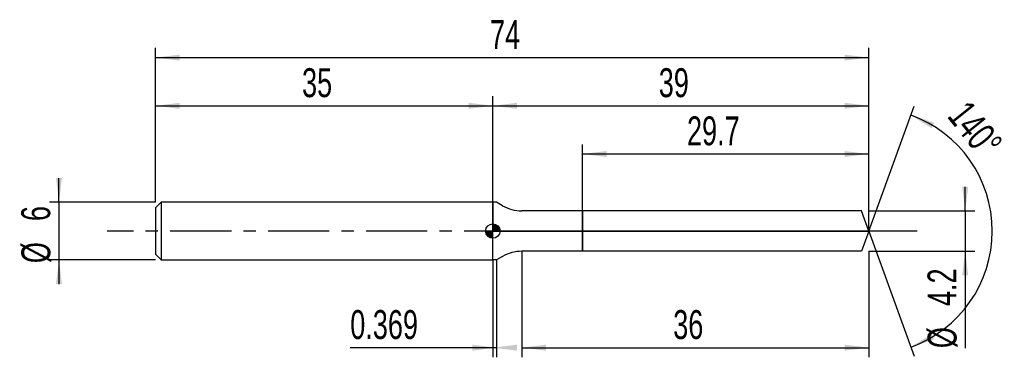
# Model space of a CAD drawing. Extents: x -14 to 88, y -13 to 22.
import ezdxf
from ezdxf.enums import TextEntityAlignment as Align

# ---------------------------------------------------------------- set-up
doc = ezdxf.new("R2010")
doc.units = 0
doc.linetypes.add('CENTER', pattern=[10.16, 6.35, -1.27, 1.27, -1.27])
doc.layers.get('0').update_dxf_attribs({"linetype": 'CONTINUOUS'})
for name, color, linetype in [('1', 4, 'CONTINUOUS'), ('2', 7, 'CONTINUOUS'), ('4', 2, 'CENTER'), ('CUT', 1, 'CONTINUOUS'), ('NOCUT', 7, 'CONTINUOUS'), ('SK1', 4, 'CONTINUOUS'), ('SK2', 7, 'CONTINUOUS'), ('SK4', 2, 'CENTER')]:
    doc.layers.add(name, color=color, linetype=linetype)
doc.dimstyles.new('SLDDIMSTYLE0', dxfattribs={"dimtxt": 3, "dimasz": 2.5, "dimexe": 0, "dimexo": 0.0625, "dimgap": 0.75, "dimtad": 1, "dimrnd": 1e-09, "dimzin": 12, "dimsah": 1, "dimcen": 0.09, "dimazin": 3, "dimtfac": 1, "dimtofl": 0, "dimtmove": 0, "dimatfit": 3})
doc.dimstyles.new('SLDDIMSTYLE1', dxfattribs={"dimtxt": 3, "dimasz": 2.5, "dimexe": 0, "dimexo": 0.0625, "dimgap": 0.75, "dimtad": 1, "dimrnd": 1e-09, "dimzin": 12, "dimsah": 1, "dimcen": 0.09, "dimazin": 3, "dimtfac": 1, "dimtmove": 0, "dimatfit": 3})
doc.dimstyles.new('SLDDIMSTYLE2', dxfattribs={"dimtxt": 3, "dimasz": 2.5, "dimexe": 0, "dimexo": 0.0625, "dimgap": 0.75, "dimtad": 1, "dimrnd": 1e-09, "dimsah": 1, "dimcen": 0.09, "dimazin": 3, "dimtfac": 1, "dimtofl": 0, "dimtmove": 0, "dimatfit": 3})
doc.dimstyles.new('SLDDIMSTYLE3', dxfattribs={"dimtxt": 3, "dimasz": 2.5, "dimexe": 0, "dimexo": 0.0625, "dimgap": 0.75, "dimtad": 1, "dimzin": 12, "dimsah": 1, "dimcen": 0.09, "dimazin": 3, "dimtfac": 1, "dimtofl": 0, "dimtmove": 0, "dimatfit": 3})

# ---------------------------------------------------------------- blocks, each defined once
blk = doc.blocks.new('_D')
at = {"layer": '2'}
for p, q in [((38, -2.1), (38, -13.1)), ((74, -2.1), (74, -13.1)), ((38, -12.1), (74, -12.1))]:
    blk.add_line(p, q, dxfattribs=at)
for points in [[(38, -12.1), (40.5, -12.41), (40.5, -11.79)], [(74, -12.1), (71.5, -11.79), (71.5, -12.41)]]:
    blk.add_solid(points, dxfattribs=at)
at = {"layer": '2', "width": 0.7}
blk.add_text('36', height=3, dxfattribs=at).set_placement((53.71, -12.1), align=Align.BOTTOM_LEFT)
blk = doc.blocks.new('_D_1')
at = {"layer": '2'}
for p, q in [((84, 2.1), (84, 4.6)), ((74, 2.1), (85, 2.1)), ((84, 2.1), (84, -2.1)), ((74, -2.1), (85, -2.1)), ((84, -2.1), (84, -12.15))]:
    blk.add_line(p, q, dxfattribs=at)
for points in [[(84, 2.1), (84.31, 4.6), (83.69, 4.6)], [(84, -2.1), (83.69, -4.6), (84.31, -4.6)]]:
    blk.add_solid(points, dxfattribs=at)
at = {"layer": '2', "width": 0.7}
for s, p in [('4.2', (83.99, -7.78)), ('%%c', (84, -12.15))]:
    blk.add_text(s, height=3, rotation=90, dxfattribs=at).set_placement(p, align=Align.BOTTOM_LEFT)
blk = doc.blocks.new('_D_2')
at = {"layer": '2'}
for p, q in [((35, -3), (35, -13.1)), ((35.37, -3), (35.37, -13.1)), ((35, -12.1), (20.21, -12.1)), ((35.37, -12.1), (35, -12.1))]:
    blk.add_line(p, q, dxfattribs=at)
for points in [[(35.37, -12.1), (32.87, -11.79), (32.87, -12.41)], [(35, -12.1), (37.5, -12.41), (37.5, -11.79)]]:
    blk.add_solid(points, dxfattribs=at)
at = {"layer": '2', "width": 0.7}
blk.add_text('0.369', height=3, dxfattribs=at).set_placement((20.21, -12.1), align=Align.BOTTOM_LEFT)
blk = doc.blocks.new('_D_3')
at = {"layer": '2'}
for p, q in [((44.3, 2.1), (44.3, 9)), ((74, 2.1), (74, 9)), ((44.3, 8), (74, 8))]:
    blk.add_line(p, q, dxfattribs=at)
for points in [[(44.3, 8), (46.8, 7.69), (46.8, 8.31)], [(74, 8), (71.5, 8.31), (71.5, 7.69)]]:
    blk.add_solid(points, dxfattribs=at)
at = {"layer": '2', "width": 0.7}
blk.add_text('29.7', height=3, dxfattribs=at).set_placement((55.14, 8), align=Align.BOTTOM_LEFT)
blk = doc.blocks.new('_D_4')
at = {"layer": '2'}
for q in [(78.72, 12.97), (78.72, -12.97)]:
    blk.add_line((74, 0), q, dxfattribs=at)
blk.add_arc((74, 0), 12.81, 289.9919, 70.0081, dxfattribs=at)
for points in [[(78.38, 12.03), (80.5, 10.68), (80.77, 11.24)], [(78.38, -12.03), (80.77, -11.24), (80.5, -10.68)]]:
    blk.add_solid(points, dxfattribs=at)
at = {"layer": '2', "width": 0.7}
blk.add_text('140°', height=3, rotation=-51.3402, dxfattribs=at).set_placement((81.34, 11.33), align=Align.BOTTOM_LEFT)
blk = doc.blocks.new('_D_5')
at = {"layer": 'SK2'}
for p, q in [((0, 3), (0, 19)), ((74, 3), (74, 19)), ((0, 18), (74, 18))]:
    blk.add_line(p, q, dxfattribs=at)
for points in [[(0, 18), (2.5, 17.69), (2.5, 18.31)], [(74, 18), (71.5, 18.31), (71.5, 17.69)]]:
    blk.add_solid(points, dxfattribs=at)
at = {"layer": 'SK2', "width": 0.7}
blk.add_text('74', height=3, dxfattribs=at).set_placement((34.71, 18), align=Align.BOTTOM_LEFT)
blk = doc.blocks.new('_D_6')
at = {"layer": 'SK2'}
for p, q in [((0, 3), (0, 14)), ((35, 3), (35, 14)), ((0, 13), (35, 13))]:
    blk.add_line(p, q, dxfattribs=at)
for points in [[(0, 13), (2.5, 12.69), (2.5, 13.31)], [(35, 13), (32.5, 13.31), (32.5, 12.69)]]:
    blk.add_solid(points, dxfattribs=at)
at = {"layer": 'SK2', "width": 0.7}
blk.add_text('35', height=3, dxfattribs=at).set_placement((15.21, 13), align=Align.BOTTOM_LEFT)
blk = doc.blocks.new('_D_7')
at = {"layer": 'SK2'}
for p, q in [((35, 0), (35, 14)), ((74, 0), (74, 14)), ((35, 13), (74, 13))]:
    blk.add_line(p, q, dxfattribs=at)
for points in [[(35, 13), (37.5, 12.69), (37.5, 13.31)], [(74, 13), (71.5, 13.31), (71.5, 12.69)]]:
    blk.add_solid(points, dxfattribs=at)
at = {"layer": 'SK2', "width": 0.7}
blk.add_text('39', height=3, dxfattribs=at).set_placement((52.21, 13), align=Align.BOTTOM_LEFT)
blk = doc.blocks.new('_D_8')
at = {"layer": 'SK2'}
for p, q in [((-10, 3), (-10, 5.5)), ((0, 3), (-11, 3)), ((-10, 3), (-10, -3)), ((0, -3), (-11, -3)), ((-10, -3), (-10, -5.5))]:
    blk.add_line(p, q, dxfattribs=at)
for points in [[(-10, 3), (-9.69, 5.5), (-10.31, 5.5)], [(-10, -3), (-10.31, -5.5), (-9.69, -5.5)]]:
    blk.add_solid(points, dxfattribs=at)
at = {"layer": 'SK2', "width": 0.7}
for s, p in [('6', (-10.01, 1.04)), ('%%c', (-10, -3.33))]:
    blk.add_text(s, height=3, rotation=90, dxfattribs=at).set_placement(p, align=Align.BOTTOM_LEFT)
blk = doc.blocks.new('*U11')
at = {"color": 0, "linetype": 'CONTINUOUS'}
for points in [[(0, 0), (0, 0.75), (0.15, 0)], [(0.15, 0), (0, 0.75), (0.15, 0.74)], [(0.15, 0), (0.15, 0.74), (0.29, 0)], [(0.29, 0), (0.15, 0.74), (0.29, 0.69)], [(0.29, 0), (0.29, 0.69), (0.42, 0)], [(0.42, 0), (0.29, 0.69), (0.42, 0.62)], [(0.42, 0), (0.42, 0.62), (0.53, 0)], [(0.53, 0), (0.42, 0.62), (0.53, 0.53)], [(0.53, 0), (0.53, 0.53), (0.62, 0)], [(0.62, 0), (0.53, 0.53), (0.62, 0.42)], [(0.62, 0), (0.62, 0.42), (0.69, 0)], [(0.69, 0), (0.62, 0.42), (0.69, 0.29)], [(0.69, 0), (0.69, 0.29), (0.74, 0)], [(0.74, 0), (0.69, 0.29), (0.74, 0.15)], [(0.74, 0), (0.74, 0.15), (0.75, 0)]]:
    blk.add_solid(points, dxfattribs=at)
blk = doc.blocks.new('*U12')
at = {"color": 0, "linetype": 'CONTINUOUS'}
for points in [[(-0.74, -0.13), (-0.75, 0), (-0.74, 0)], [(-0.74, -0.13), (-0.74, 0), (-0.7, -0.26)], [(-0.7, -0.26), (-0.74, 0), (-0.7, 0)], [(-0.7, -0.26), (-0.7, 0), (-0.65, -0.38)], [(-0.65, -0.38), (-0.7, 0), (-0.65, 0)], [(-0.65, -0.38), (-0.65, 0), (-0.57, -0.48)], [(-0.57, -0.48), (-0.65, 0), (-0.57, 0)], [(-0.57, -0.48), (-0.57, 0), (-0.48, -0.57)], [(-0.48, -0.57), (-0.57, 0), (-0.48, 0)], [(-0.48, -0.57), (-0.48, 0), (-0.38, -0.65)], [(-0.38, -0.65), (-0.48, 0), (-0.38, 0)], [(-0.38, -0.65), (-0.38, 0), (-0.26, -0.7)], [(-0.26, -0.7), (-0.38, 0), (-0.26, 0)], [(-0.26, -0.7), (-0.26, 0), (-0.13, -0.74)], [(-0.13, -0.74), (-0.26, 0), (-0.13, 0)], [(-0.13, -0.74), (-0.13, 0), (0, -0.75)], [(0, -0.75), (-0.13, 0), (0, 0)]]:
    blk.add_solid(points, dxfattribs=at)
blk = doc.blocks.new('SW_DOWELSYMBOL_0')
at = {"layer": 'SK1', "color": 0}
blk.add_circle((0, 0), 0.75, dxfattribs=at)
at = {"color": 0, "linetype": 'CONTINUOUS'}
for name in ['*U12', '*U11']:
    blk.add_blockref(name, (0, 0), dxfattribs=at)

msp = doc.modelspace()

# ---------------------------------------------------------------- linework, layer by layer
at = {"layer": '1'}
for p, q in [((35.369, 3), (35, 3)), ((35, 3), (35, 0)), ((36, 2.636), (35.369, 3)), ((44.3, 2.1), (38, 2.1)), ((73.236, 2.1), (44.3, 2.1)), ((44.3, 2.1), (44.3, 0)), ((44.3, 0), (44.3, 2.1)), ((74, 0), (73.236, 2.1)), ((35, -3), (35, 0)), ((44.3, -2.1), (44.3, 0)), ((44.3, 0), (44.3, -2.1)), ((74, 0), (73.236, -2.1)), ((35.369, -3), (35, -3)), ((36, -2.636), (35.369, -3)), ((44.3, -2.1), (38, -2.1)), ((73.236, -2.1), (44.3, -2.1))]:
    msp.add_line(p, q, dxfattribs=at)
for centre, start, end in [((38, 6.1), 240, 270), ((38, -6.1), 90, 120)]:
    msp.add_arc(centre, 4, start, end, dxfattribs=at)
at = {"layer": '4'}
msp.add_line((74, 0), (35, 0), dxfattribs=at)
at = {"layer": 'CUT'}
for p, q in [((73.236, 2.1), (44.3, 2.1)), ((44.3, 2.1), (44.3, 0)), ((74, 0), (73.236, 2.1)), ((44.3, 0), (74, 0))]:
    msp.add_line(p, q, dxfattribs=at)
at = {"layer": 'NOCUT'}
for p, q in [((35.369, 3), (35, 3)), ((35, 3), (35, 0)), ((36, 2.636), (35.369, 3)), ((44.3, 2.1), (38, 2.1)), ((44.3, 0), (44.3, 2.1)), ((35, 0), (44.3, 0))]:
    msp.add_line(p, q, dxfattribs=at)
msp.add_arc((38, 6.1), 4, 240, 270, dxfattribs=at)
at = {"layer": 'SK1'}
for p, q in [((0.6, 3), (0, 2.4)), ((0, 2.4), (0, 0)), ((35, 3), (0.6, 3)), ((0.6, 3), (0.6, -3)), ((0, 0), (0, -2.4)), ((0, -2.4), (0.6, -3)), ((0.6, -3), (35, -3))]:
    msp.add_line(p, q, dxfattribs=at)
msp.add_circle((35, 0), 0.75, dxfattribs=at)
at = {"layer": 'SK4'}
msp.add_line((79, 0), (-5, 0), dxfattribs=at)

# ---------------------------------------------------------------- block references
at = {"layer": 'SK1'}
msp.add_blockref('SW_DOWELSYMBOL_0', (35, 0), dxfattribs=at)

# ---------------------------------------------------------------- texts
at = {"layer": 'SK2', "width": 0.7}
msp.add_text('AP1', height=0.05, dxfattribs=at).set_placement((35, -0.018), align=Align.BOTTOM_LEFT)

# ---------------------------------------------------------------- dimensions: what is measured, and where the dimension line sits
at = {"layer": '2'}
dim = msp.add_angular_dim_2l(base=(86.806, 0), line1=((74, 0), (73.236, 2.1)), line2=((73.236, -2.1), (74, 0)), dimstyle='SLDDIMSTYLE3', dxfattribs=at)
dim.commit()
dim.dimension.update_dxf_attribs({"geometry": '_D_4', "text_midpoint": (84, 8), "dimtype": 162})
for base, p1, p2, dimstyle, picture, middle in [((74, 8), (44.3, 2.1), (74, 2.1), 'SLDDIMSTYLE0', '_D_3', (59.15, 8)), ((35, -12.1), (35.369, -3), (35, -3), 'SLDDIMSTYLE2', '_D_2', (25.369, -12.1)), ((74, -12.1), (38, -2.1), (74, -2.1), 'SLDDIMSTYLE0', '_D', (56, -12.1))]:
    dim = msp.add_linear_dim(base=base, p1=p1, p2=p2, dimstyle=dimstyle, dxfattribs=at)
    dim.commit()
    dim.dimension.update_dxf_attribs({"geometry": picture, "text_midpoint": middle, "dimtype": 160})
dim = msp.add_linear_dim(base=(84, -2.1), p1=(74, 2.1), p2=(74, -2.1), angle=90, text='%%c<>', dimstyle='SLDDIMSTYLE1', dxfattribs=at)
dim.commit()
dim.dimension.update_dxf_attribs({"geometry": '_D_1', "text_midpoint": (84, -7.1), "dimtype": 160})
at = {"layer": 'SK2'}
for base, p1, p2, picture, middle in [((74, 18), (0, 3), (74, 3), '_D_5', (37, 18)), ((35, 13), (0, 3), (35, 3), '_D_6', (17.5, 13)), ((74, 13), (35, 0), (74, 0), '_D_7', (54.5, 13))]:
    dim = msp.add_linear_dim(base=base, p1=p1, p2=p2, dimstyle='SLDDIMSTYLE0', dxfattribs=at)
    dim.commit()
    dim.dimension.update_dxf_attribs({"geometry": picture, "text_midpoint": middle, "dimtype": 160})
dim = msp.add_linear_dim(base=(-10, -3), p1=(0, 3), p2=(0, -3), angle=90, text='%%c<>', dimstyle='SLDDIMSTYLE1', dxfattribs=at)
dim.commit()
dim.dimension.update_dxf_attribs({"geometry": '_D_8', "text_midpoint": (-10, 0), "dimtype": 160})

doc.saveas('drawing.dxf')
